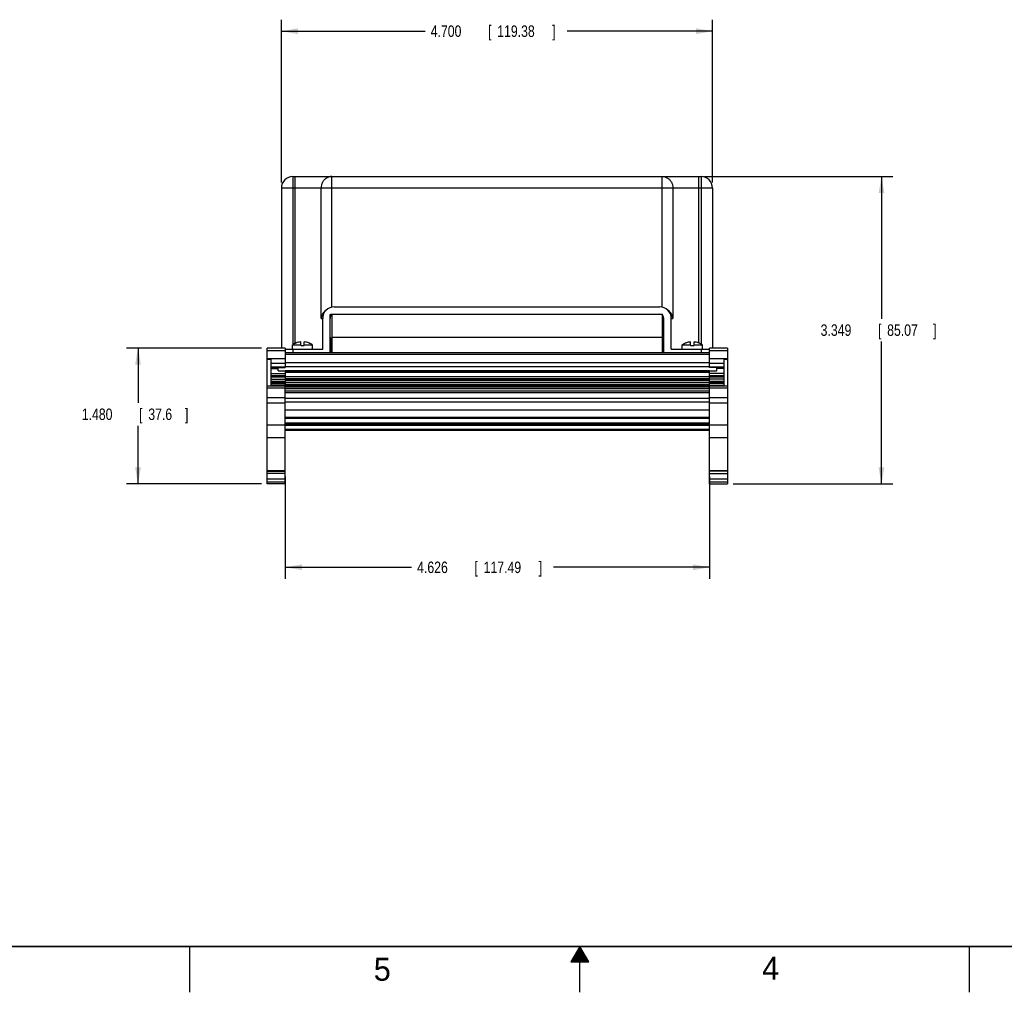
# Model space of a CAD drawing. Header units: inches. Extents: x 0 to 34, y 0 to 22.
# Tile 14 of 32: x 10.9 to 21.6, y 0 to 10.6. Entities that reach past the tile are written whole.
import ezdxf

# ---------------------------------------------------------------- set-up
doc = ezdxf.new("R2010")
doc.units = ezdxf.units.IN
doc.header["$LTSCALE"] = 1.87
doc.header["$MEASUREMENT"] = 0
doc.layers.get('0').update_dxf_attribs({"linetype": 'CONTINUOUS'})
doc.layers.add('DIMENSIONS', color=7, linetype='CONTINUOUS')
doc.styles.get("Standard").update_dxf_attribs({"font": 'txt', "width": 0.8})
doc.dimstyles.new('DIMSTYLE_1', dxfattribs={"dimtxt": 0.125, "dimasz": 0.18, "dimexe": 0.18, "dimexo": 0.0625, "dimgap": 0.09, "dimtad": 0, "dimtih": 1, "dimtoh": 1, "dimdec": 3, "dimzin": 4, "dimdsep": 46, "dimtxsty": 'STANDARD', "dimblk": '_FILLED', "dimblk1": '_FILLED', "dimblk2": '_FILLED', "dimcen": 0.09, "dimadec": 0, "dimazin": 0, "dimtp": 0.001, "dimtm": 0.001, "dimtfac": 1, "dimtdec": 3, "dimtofl": 0, "dimtmove": 0, "dimatfit": 3, "dimldrblk": '_FILLED', "dimfxl": 1, "dimtolj": 1, "dimtzin": 4, "dimarcsym": 0})

# ---------------------------------------------------------------- blocks, each defined once
blk = doc.blocks.new('_FILLED')
at = {"color": 0, "linetype": 'BYBLOCK'}
blk.add_solid([(0, 0), (-1, 0.174), (-1, -0.174)], dxfattribs=at)
blk = doc.blocks.new('*D2')
at = {"layer": 'DIMENSIONS', "color": 2, "linetype": 'CONTINUOUS'}
for p, q in [((13.747, 8.827), (13.747, 10.599)), ((18.447, 8.827), (18.447, 10.599)), ((13.747, 10.474), (15.313, 10.474)), ((18.447, 10.474), (16.863, 10.474))]:
    blk.add_line(p, q, dxfattribs=at)
at = {"layer": 'DIMENSIONS', "color": 2, "linetype": 'CONTINUOUS', "xscale": 0.18, "yscale": 0.18, "zscale": 0.18, "rotation": 180}
blk.add_blockref('_FILLED', (13.747, 10.474), dxfattribs=at)
at = {"layer": 'DIMENSIONS', "color": 2, "linetype": 'CONTINUOUS', "xscale": 0.18, "yscale": 0.18, "zscale": 0.18}
blk.add_blockref('_FILLED', (18.447, 10.474), dxfattribs=at)
at = {"layer": 'DIMENSIONS', "color": 2, "linetype": 'CONTINUOUS', "width": 0.8}
for s, p in [('4.700', (15.375, 10.412)), ('[', (16, 10.412)), ('119.38', (16.1, 10.412)), (']', (16.7, 10.412))]:
    blk.add_text(s, height=0.125, dxfattribs=at).set_placement(p)
blk = doc.blocks.new('*D3')
at = {"layer": 'DIMENSIONS', "color": 2, "linetype": 'CONTINUOUS'}
for p, q in [((18.36, 8.89), (20.414, 8.89)), ((20.289, 8.89), (20.289, 7.341)), ((20.289, 5.54), (20.289, 7.091)), ((18.674, 5.54), (20.414, 5.54))]:
    blk.add_line(p, q, dxfattribs=at)
at = {"layer": 'DIMENSIONS', "color": 2, "linetype": 'CONTINUOUS', "xscale": 0.18, "yscale": 0.18, "zscale": 0.18}
for p, rotation in [((20.289, 8.89), 90), ((20.289, 5.54), 270)]:
    blk.add_blockref('_FILLED', p, dxfattribs=dict(at, rotation=rotation))
at = {"layer": 'DIMENSIONS', "color": 2, "linetype": 'CONTINUOUS', "width": 0.8}
for s, p in [('3.349', (19.626, 7.154)), ('[', (20.251, 7.154)), ('85.07', (20.351, 7.154)), (']', (20.851, 7.154))]:
    blk.add_text(s, height=0.125, dxfattribs=at).set_placement(p)
blk = doc.blocks.new('*D6')
at = {"layer": 'DIMENSIONS', "color": 2, "linetype": 'CONTINUOUS'}
for p, q in [((13.79, 5.62), (13.79, 4.507)), ((18.415, 5.62), (18.415, 4.507)), ((13.79, 4.632), (15.165, 4.632)), ((18.415, 4.632), (16.715, 4.632))]:
    blk.add_line(p, q, dxfattribs=at)
at = {"layer": 'DIMENSIONS', "color": 2, "linetype": 'CONTINUOUS', "xscale": 0.18, "yscale": 0.18, "zscale": 0.18, "rotation": 180}
blk.add_blockref('_FILLED', (13.79, 4.632), dxfattribs=at)
at = {"layer": 'DIMENSIONS', "color": 2, "linetype": 'CONTINUOUS', "xscale": 0.18, "yscale": 0.18, "zscale": 0.18}
blk.add_blockref('_FILLED', (18.415, 4.632), dxfattribs=at)
at = {"layer": 'DIMENSIONS', "color": 2, "linetype": 'CONTINUOUS', "width": 0.8}
for s, p in [('4.626', (15.227, 4.569)), ('[', (15.852, 4.569)), ('117.49', (15.952, 4.569)), (']', (16.552, 4.569))]:
    blk.add_text(s, height=0.125, dxfattribs=at).set_placement(p)
blk = doc.blocks.new('*D10')
at = {"layer": 'DIMENSIONS', "color": 2, "linetype": 'CONTINUOUS'}
for p, q in [((13.53, 7.021), (12.059, 7.021)), ((12.184, 7.021), (12.184, 6.424)), ((12.184, 5.54), (12.184, 6.174)), ((13.53, 5.54), (12.059, 5.54))]:
    blk.add_line(p, q, dxfattribs=at)
at = {"layer": 'DIMENSIONS', "color": 2, "linetype": 'CONTINUOUS', "xscale": 0.18, "yscale": 0.18, "zscale": 0.18}
for p, rotation in [((12.184, 7.021), 90), ((12.184, 5.54), 270)]:
    blk.add_blockref('_FILLED', p, dxfattribs=dict(at, rotation=rotation))
at = {"layer": 'DIMENSIONS', "color": 2, "linetype": 'CONTINUOUS', "width": 0.8}
for s, p in [('1.480', (11.571, 6.237)), ('[', (12.196, 6.237)), ('37.6', (12.296, 6.237)), (']', (12.696, 6.237))]:
    blk.add_text(s, height=0.125, dxfattribs=at).set_placement(p)

msp = doc.modelspace()

# ---------------------------------------------------------------- linework, layer by layer
at = {"color": 7, "linetype": 'CONTINUOUS'}
for p, q in [((13.8723, 8.8899), (13.8723, 7.0577)), ((13.8723, 8.8899), (18.3223, 8.8899)), ((13.8973, 7.0717), (13.8973, 8.8899)), ((14.2968, 7.4673), (14.2968, 8.8899)), ((17.8978, 7.4673), (17.8978, 8.8899)), ((18.2973, 7.0753), (18.2973, 8.8899)), ((18.3223, 8.8899), (18.3223, 7.0639)), ((13.7473, 8.7649), (13.7473, 7.0208)), ((18.3544, 8.7649), (13.7473, 8.7649)), ((14.1793, 7.3449), (14.1793, 8.7649)), ((18.0153, 8.7649), (18.0153, 7.3449)), ((18.3673, 8.7649), (18.3544, 8.7649)), ((18.4473, 8.7649), (18.3673, 8.7649)), ((18.4473, 8.7649), (18.4473, 7.0208)), ((14.3223, 7.4699), (17.8723, 7.4699)), ((14.1793, 7.3449), (14.1973, 7.3449)), ((14.1973, 7.0099), (14.1973, 7.3449)), ((14.2773, 6.9696), (14.2773, 7.3867)), ((14.295, 7.3899), (17.9023, 7.3899)), ((14.3023, 6.9696), (14.3023, 7.3899)), ((17.9023, 6.9696), (17.9023, 7.3899)), ((17.9173, 6.9696), (17.9173, 7.3449)), ((17.9973, 7.3449), (18.0153, 7.3449)), ((17.9973, 7.0099), (17.9973, 7.3449)), ((13.9578, 7.0499), (13.9578, 7.0878)), ((13.9968, 7.0499), (13.9968, 7.0878)), ((14.3023, 7.1399), (17.9023, 7.1399)), ((18.2078, 7.0499), (18.2078, 7.0878)), ((18.2468, 7.0499), (18.2468, 7.0878)), ((13.5927, 5.5405), (13.5927, 7.0208)), ((13.7895, 7.0208), (13.5927, 7.0208)), ((13.5927, 6.9945), (13.7895, 6.9945)), ((13.7895, 7.0208), (13.7895, 6.8088)), ((13.7895, 7.0099), (14.1973, 7.0099)), ((13.8678, 7.0099), (13.8678, 7.0549)), ((13.8678, 7.0549), (13.9578, 7.0549)), ((13.8723, 7.0099), (13.8723, 6.9696)), ((13.9073, 7.0764), (13.9073, 7.0753)), ((13.9578, 7.0499), (13.9968, 7.0499)), ((13.9968, 7.0549), (14.0868, 7.0549)), ((14.0473, 7.0753), (14.0473, 7.0764)), ((14.0868, 7.0099), (14.0868, 7.0549)), ((17.9973, 7.0099), (18.4151, 7.0099)), ((18.1178, 7.0549), (18.2078, 7.0549)), ((18.1178, 7.0099), (18.1178, 7.0549)), ((18.1573, 7.0764), (18.1573, 7.0753)), ((18.2078, 7.0499), (18.2468, 7.0499)), ((18.2468, 7.0549), (18.3368, 7.0549)), ((18.3223, 7.0099), (18.3223, 6.9696)), ((18.3368, 7.0099), (18.3368, 7.0549)), ((18.6119, 7.0208), (18.4151, 7.0208)), ((18.4151, 6.8088), (18.4151, 7.0208)), ((18.4151, 6.9945), (18.6119, 6.9945)), ((18.6119, 7.0208), (18.6119, 5.5405)), ((13.7895, 6.9049), (13.5927, 6.9049)), ((13.5927, 6.8983), (13.6321, 6.8983)), ((13.6321, 6.8983), (13.6321, 6.6119)), ((18.4151, 6.9696), (13.7895, 6.9696)), ((18.4151, 6.9499), (13.7895, 6.9499)), ((18.6119, 6.9049), (18.4151, 6.9049)), ((18.5725, 6.8983), (18.6119, 6.8983)), ((18.5725, 6.6119), (18.5725, 6.8983)), ((13.6321, 6.855), (13.7895, 6.855)), ((13.7895, 6.8115), (13.6321, 6.8115)), ((13.6321, 6.8088), (13.7895, 6.8088)), ((13.6321, 6.7995), (13.7108, 6.7995)), ((13.7108, 6.774), (13.7108, 6.8088)), ((13.7108, 6.774), (13.7895, 6.774)), ((18.4151, 6.8592), (13.7895, 6.8592)), ((18.4151, 6.8158), (13.7895, 6.8158)), ((18.4151, 6.7744), (13.7895, 6.7744)), ((13.7895, 6.774), (13.7895, 6.6316)), ((18.4151, 6.7712), (13.7895, 6.7712)), ((18.4151, 6.766), (13.7895, 6.766)), ((18.4151, 6.855), (18.5725, 6.855)), ((18.5725, 6.8115), (18.4151, 6.8115)), ((18.5725, 6.8088), (18.4151, 6.8088)), ((18.4151, 6.774), (18.4938, 6.774)), ((18.4151, 6.6316), (18.4151, 6.774)), ((18.4938, 6.774), (18.4938, 6.8088)), ((18.5725, 6.7995), (18.4938, 6.7995)), ((13.6321, 6.7435), (13.7895, 6.7435)), ((13.6321, 6.7214), (13.7895, 6.7214)), ((13.7895, 6.7165), (13.6321, 6.7165)), ((13.6321, 6.7058), (13.7895, 6.7058)), ((13.6321, 6.6821), (13.7895, 6.6821)), ((13.6321, 6.6601), (13.7895, 6.6601)), ((13.7895, 6.6552), (13.6321, 6.6552)), ((18.4151, 6.7552), (13.7895, 6.7552)), ((18.4151, 6.706), (13.7895, 6.706)), ((18.4151, 6.6839), (13.7895, 6.6839)), ((18.4151, 6.679), (13.7895, 6.679)), ((18.4151, 6.6683), (13.7895, 6.6683)), ((18.5725, 6.7435), (18.4151, 6.7435)), ((18.4151, 6.7214), (18.5725, 6.7214)), ((18.5725, 6.7165), (18.4151, 6.7165)), ((18.4151, 6.7058), (18.5725, 6.7058)), ((18.5725, 6.6821), (18.4151, 6.6821)), ((18.4151, 6.6601), (18.5725, 6.6601)), ((18.5725, 6.6552), (18.4151, 6.6552)), ((13.7895, 6.6074), (13.5927, 6.6074)), ((13.5927, 6.5877), (13.7895, 6.5877)), ((13.6321, 6.6444), (13.7895, 6.6444)), ((13.6321, 6.6316), (13.7895, 6.6316)), ((13.6321, 6.6119), (13.7895, 6.6119)), ((18.4151, 6.6446), (13.7895, 6.6446)), ((13.7895, 5.5405), (13.7895, 6.6316)), ((18.4151, 6.6226), (13.7895, 6.6226)), ((18.4151, 6.6177), (13.7895, 6.6177)), ((18.4151, 6.6069), (13.7895, 6.6069)), ((18.4151, 6.5958), (13.7895, 6.5958)), ((18.4151, 6.5761), (13.7895, 6.5761)), ((18.4151, 6.5529), (13.7895, 6.5529)), ((18.4151, 6.6444), (18.5725, 6.6444)), ((18.5725, 6.6316), (18.4151, 6.6316)), ((18.4151, 5.5405), (18.4151, 6.6316)), ((18.4151, 6.6119), (18.5725, 6.6119)), ((18.6119, 6.6074), (18.4151, 6.6074)), ((18.4151, 6.5877), (18.6119, 6.5877)), ((13.7895, 6.4795), (13.5927, 6.4795)), ((18.4151, 6.5332), (13.7895, 6.5332)), ((18.4151, 6.4707), (13.7895, 6.4707)), ((18.6119, 6.4795), (18.4151, 6.4795)), ((13.5927, 6.4256), (13.7895, 6.4256)), ((18.4151, 6.4303), (13.7895, 6.4303)), ((18.4151, 6.3426), (13.7895, 6.3426)), ((18.4151, 6.4256), (18.6119, 6.4256)), ((18.4151, 6.2649), (13.7895, 6.2649)), ((18.4151, 6.2531), (13.7895, 6.2531)), ((13.7895, 6.1822), (13.5927, 6.1822)), ((18.4151, 6.2019), (13.7895, 6.2019)), ((18.4151, 6.1901), (13.7895, 6.1901)), ((18.4151, 6.1783), (13.7895, 6.1783)), ((18.4151, 6.1349), (13.7895, 6.1349)), ((18.4151, 6.1231), (13.7895, 6.1231)), ((18.6119, 6.1822), (18.4151, 6.1822)), ((13.5927, 6.0471), (13.7895, 6.0471)), ((18.4151, 6.0471), (18.6119, 6.0471)), ((13.7895, 5.6823), (13.5927, 5.6823)), ((13.5927, 5.6783), (13.7895, 5.6783)), ((13.7895, 5.6546), (13.5927, 5.6546)), ((13.5927, 5.5956), (13.7895, 5.5956)), ((18.6119, 5.6823), (18.4151, 5.6823)), ((18.6119, 5.6783), (18.4151, 5.6783)), ((18.4151, 5.6546), (18.6119, 5.6546)), ((18.4151, 5.5956), (18.6119, 5.5956)), ((13.7895, 5.5601), (13.5927, 5.5601)), ((13.7895, 5.5405), (13.5927, 5.5405)), ((18.6119, 5.5601), (18.4151, 5.5601)), ((18.4151, 5.5405), (18.6119, 5.5405))]:
    msp.add_line(p, q, dxfattribs=at)
at = {"color": 6, "linetype": 'CONTINUOUS'}
msp.add_line((14.2855, 7.1256), (14.2855, 6.9696), dxfattribs=at)
at = {"color": 2, "linetype": 'CONTINUOUS'}
for p, q in [((12.75, 0), (12.75, 0.5)), ((17, 0.5), (16.902, 0.3303)), ((16.9596, 0.43), (17.0404, 0.43)), ((16.9654, 0.44), (17.0347, 0.44)), ((16.9712, 0.45), (17.0289, 0.45)), ((16.9769, 0.46), (17.0231, 0.46)), ((16.9827, 0.47), (17.0173, 0.47)), ((16.9885, 0.48), (17.0116, 0.48)), ((16.9942, 0.49), (17.0058, 0.49)), ((17.098, 0.3303), (17, 0.5)), ((17, 0), (17, 0.5)), ((21.25, 0), (21.25, 0.5)), ((16.902, 0.3303), (17.098, 0.3303)), ((16.9076, 0.34), (17.0924, 0.34)), ((16.9134, 0.35), (17.0866, 0.35)), ((16.9192, 0.36), (17.0808, 0.36)), ((16.925, 0.37), (17.0751, 0.37)), ((16.9307, 0.38), (17.0693, 0.38)), ((16.9365, 0.39), (17.0635, 0.39)), ((16.9423, 0.4), (17.0578, 0.4)), ((16.9481, 0.41), (17.052, 0.41)), ((16.9538, 0.42), (17.0462, 0.42))]:
    msp.add_line(p, q, dxfattribs=at)
at = {"color": 7, "linetype": 'CONTINUOUS', "const_width": 0.02}
msp.add_lwpolyline([(0.5, 0.5), (33.5, 0.5)], dxfattribs=at)
at = {"color": 7, "linetype": 'CONTINUOUS'}
for centre, radius, start, end in [((13.8723, 8.7649), 0.125, 90, 180), ((18.3223, 8.7649), 0.125, 0, 90), ((14.3223, 7.3449), 0.125, 90, 180), ((17.8723, 7.3449), 0.125, 0, 90), ((14.3223, 7.3449), 0.045, 116.74452, 180), ((17.8723, 7.3449), 0.045, 0, 90), ((13.9773, 6.9011), 0.1878, 95.96064, 111.88702), ((13.9773, 6.9011), 0.1878, 68.11298, 84.03936), ((18.2273, 6.9011), 0.1878, 95.96064, 111.88702), ((18.2273, 6.9011), 0.1878, 68.11298, 84.03936), ((13.9773, 6.9011), 0.1888, 111.76396, 125.45137), ((13.9773, 6.9011), 0.1888, 54.54863, 68.23604), ((18.2273, 6.9011), 0.1888, 111.76396, 125.45137), ((18.2273, 6.9011), 0.1888, 54.54863, 68.23604)]:
    msp.add_arc(centre, radius, start, end, dxfattribs=at)
at = {"color": 6, "linetype": 'CONTINUOUS'}
msp.add_arc((14.2658, 7.1256), 0.0197, 0, 54.23555, dxfattribs=at)
at = {"color": 7, "linetype": 'CONTINUOUS'}
for points, knots in [([(14.1873, 8.8102), (14.1858, 8.8059), (14.1812, 8.7912), (14.1793, 8.7757), (14.1793, 8.7649)], [0, 0, 0, 0, 0.2936916, 1, 1, 1, 1]), ([(14.2968, 8.8899), (14.2866, 8.8899), (14.2659, 8.887), (14.2372, 8.8742), (14.2126, 8.8541), (14.1964, 8.8316), (14.1895, 8.8161), (14.1873, 8.8102)], [0, 0, 0, 0, 0.213537, 0.4288823, 0.6473246, 0.8692891, 1, 1, 1, 1]), ([(17.8978, 8.8899), (17.908, 8.8899), (17.9286, 8.887), (17.9573, 8.8743), (17.982, 8.8541), (17.9982, 8.8316), (18.0051, 8.8161), (18.0073, 8.8102)], [0, 0, 0, 0, 0.212716, 0.4281623, 0.6467087, 0.8688713, 1, 1, 1, 1]), ([(18.0073, 8.8102), (18.0089, 8.806), (18.0134, 8.7912), (18.0153, 8.7757), (18.0153, 8.7649)], [0, 0, 0, 0, 0.2930299, 1, 1, 1, 1]), ([(14.1793, 7.3449), (14.1814, 7.352), (14.1863, 7.3664), (14.1962, 7.3875), (14.2089, 7.4081), (14.225, 7.4276), (14.2418, 7.4425), (14.2536, 7.4501), (14.2582, 7.4527)], [0, 0, 0, 0, 0.1625237, 0.332857, 0.5098159, 0.6933309, 0.8847113, 1, 1, 1, 1]), ([(17.9364, 7.4527), (17.941, 7.4501), (17.9528, 7.4425), (17.9696, 7.4276), (17.9857, 7.4081), (17.9985, 7.3875), (18.0083, 7.3664), (18.0133, 7.352), (18.0153, 7.3449)], [0, 0, 0, 0, 0.1153039, 0.306681, 0.4901929, 0.6671488, 0.8374791, 1, 1, 1, 1]), ([(14.2773, 7.3867), (14.2792, 7.3874), (14.283, 7.3886), (14.2889, 7.3896), (14.293, 7.3899), (14.295, 7.3899)], [0, 0, 0, 0, 0.3322393, 0.6660887, 1, 1, 1, 1])]:
    msp.add_open_spline(points, degree=3, knots=knots, dxfattribs=at)

# ---------------------------------------------------------------- texts
at = {"color": 2, "linetype": 'CONTINUOUS'}
for s, p in [('5', (14.754, 0.1262)), ('4', (18.9884, 0.1369))]:
    msp.add_text(s, height=0.25, dxfattribs=at).set_placement(p)

# ---------------------------------------------------------------- dimensions: what is measured, and where the dimension line sits
at = {"layer": 'DIMENSIONS', "color": 2, "linetype": 'CONTINUOUS'}
for base, p1, p2, angle, picture, middle in [((13.7473, 10.4745), (18.4473, 8.8274), (13.7473, 8.8274), 180, '*D2', (16.0878, 10.4745)), ((20.2888, 5.5405), (18.3598, 8.8899), (18.6744, 5.5405), 270, '*D3', (20.2888, 7.2161)), ((12.1836, 5.5405), (13.5302, 7.0208), (13.5302, 5.5405), 270, '*D10', (12.1836, 6.299))]:
    dim = msp.add_linear_dim(base=base, p1=p1, p2=p2, angle=angle, dimstyle='DIMSTYLE_1', dxfattribs=at)
    dim.commit()
    dim.dimension.update_dxf_attribs({"geometry": picture, "text_midpoint": middle, "dimtype": 160})
dim = msp.add_linear_dim(base=(18.4151, 4.6319), p1=(13.7895, 5.6198), p2=(18.4151, 5.6198), dimstyle='DIMSTYLE_1', dxfattribs=at)
dim.commit()
dim.dimension.update_dxf_attribs({"geometry": '*D6', "text_midpoint": (15.9398, 4.6319), "dimtype": 160})

doc.saveas('drawing.dxf')
